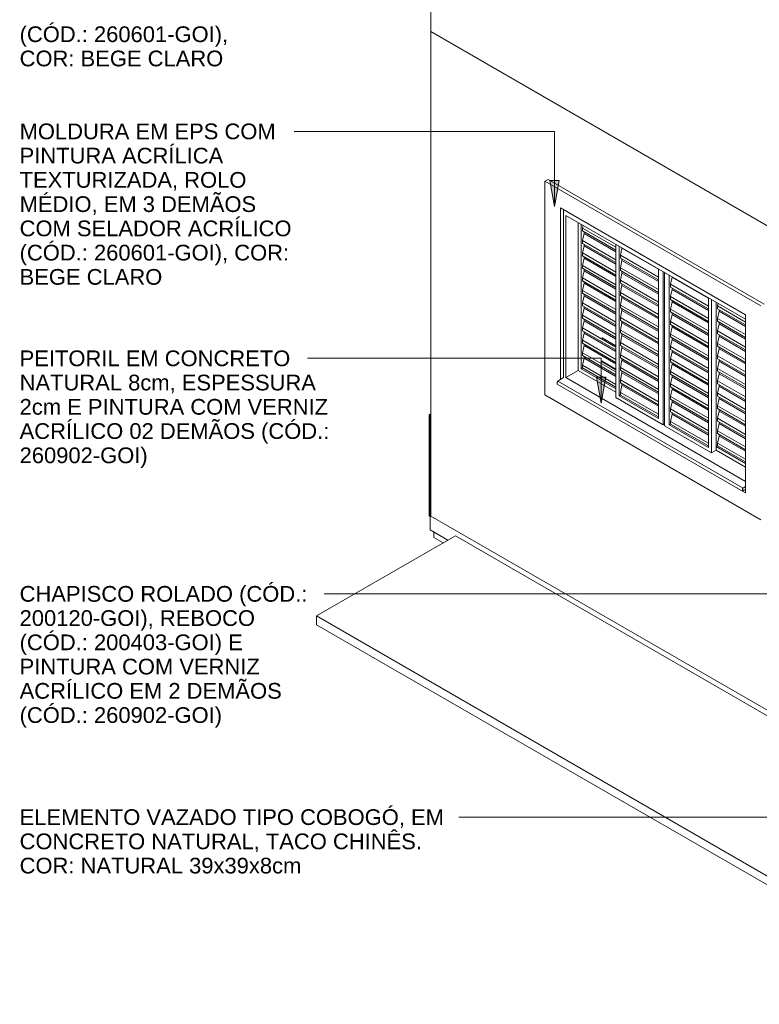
# Model space of a CAD drawing. Header units: metres. Extents: x -15.1 to 0.1, y 4 to 14.1.
# Tile 1 of 67: x -15.1 to -11.7, y 4.9 to 9.5. Entities that reach past the tile are written whole.
import ezdxf

# ---------------------------------------------------------------- set-up
doc = ezdxf.new("R2010")
doc.units = ezdxf.units.M
for name, color, linetype, lineweight in [('A-FLOR', 7, 'Continuous', 5), ('A-GLAZ', 7, 'Continuous', 5), ('A-WALL', 7, 'Continuous', 5), ('G-ANNO-TEXT', 7, 'Continuous', 9), ('I-WALL', 7, 'Continuous', 5), ('Q-CASE', 7, 'Continuous', 5)]:
    doc.layers.add(name, color=color, linetype=linetype, lineweight=lineweight)
doc.styles.add('Arial', font='arial.ttf', dxfattribs={"height": 0.072})

# ---------------------------------------------------------------- blocks, each defined once
blk = doc.blocks.new('JANELA DE CORRE_304-ISO_010')
at = {"layer": 'A-GLAZ'}
for p, q in [((-12.6441, 8.5849), (-12.6441, 7.8153)), ((-12.6335, 7.8154), (-12.6335, 8.5584)), ((-12.6335, 8.5584), (-11.8097, 8.0828)), ((-12.5769, 8.5257), (-12.5769, 7.848)), ((-12.5628, 7.8562), (-12.5628, 8.5175)), ((-12.5564, 8.5009), (-12.5539, 8.5124)), ((-12.5564, 8.4877), (-12.5564, 8.5009)), ((-12.4037, 8.4127), (-12.5564, 8.5009)), ((-12.4037, 8.3996), (-12.5564, 8.4877)), ((-12.5493, 8.4764), (-12.5493, 8.4837)), ((-12.5564, 8.4438), (-12.5493, 8.4764)), ((-12.5564, 8.4306), (-12.5564, 8.4438)), ((-12.4037, 8.3556), (-12.5564, 8.4438)), ((-12.4037, 8.3923), (-12.5493, 8.4764)), ((-12.4037, 8.3424), (-12.5564, 8.4306)), ((-12.5564, 8.3866), (-12.5493, 8.4193)), ((-12.5493, 8.4193), (-12.5493, 8.4265)), ((-12.4037, 8.3352), (-12.5493, 8.4193)), ((-12.4037, 8.4257), (-12.4037, 7.7235)), ((-12.3895, 7.7317), (-12.3895, 8.4175)), ((-12.3832, 8.3764), (-12.3761, 8.4091)), ((-12.3761, 8.4091), (-12.3761, 8.4098)), ((-12.2092, 8.3127), (-12.3761, 8.4091)), ((-12.5564, 8.3734), (-12.5564, 8.3866)), ((-12.4037, 8.2984), (-12.5564, 8.3866)), ((-12.4037, 8.2852), (-12.5564, 8.3734)), ((-12.5564, 8.3295), (-12.5493, 8.3621)), ((-12.5493, 8.3621), (-12.5493, 8.3693)), ((-12.4037, 8.278), (-12.5493, 8.3621)), ((-12.3832, 8.3632), (-12.3832, 8.3764)), ((-12.2092, 8.276), (-12.3832, 8.3764)), ((-12.2092, 8.2628), (-12.3832, 8.3632)), ((-12.3832, 8.3192), (-12.3761, 8.3519)), ((-12.3761, 8.3519), (-12.3761, 8.3591)), ((-12.2092, 8.2556), (-12.3761, 8.3519)), ((-12.5564, 8.3163), (-12.5564, 8.3295)), ((-12.4037, 8.2413), (-12.5564, 8.3295)), ((-12.4037, 8.2281), (-12.5564, 8.3163)), ((-12.5564, 8.2723), (-12.5493, 8.305)), ((-12.5493, 8.305), (-12.5493, 8.3122)), ((-12.4037, 8.2209), (-12.5493, 8.305)), ((-12.3832, 8.3061), (-12.3832, 8.3192)), ((-12.2092, 8.2188), (-12.3832, 8.3192)), ((-12.2092, 8.2056), (-12.3832, 8.3061)), ((-12.2092, 8.3134), (-12.2092, 7.6276)), ((-12.5564, 8.2591), (-12.5564, 8.2723)), ((-12.4037, 8.1841), (-12.5564, 8.2723)), ((-12.4037, 8.1709), (-12.5564, 8.2591)), ((-12.3832, 8.2621), (-12.3761, 8.2948)), ((-12.3832, 8.2489), (-12.3832, 8.2621)), ((-12.2092, 8.1617), (-12.3832, 8.2621)), ((-12.3761, 8.2948), (-12.3761, 8.302)), ((-12.2092, 8.1984), (-12.3761, 8.2948)), ((-12.188, 7.599), (-12.188, 8.3012)), ((-12.1809, 8.2971), (-12.1809, 7.5949)), ((-12.1597, 7.599), (-12.1597, 8.2848)), ((-12.1534, 8.2437), (-12.1463, 8.2764)), ((-12.1463, 8.2764), (-12.1463, 8.2771)), ((-11.9794, 8.18), (-12.1463, 8.2764)), ((-12.5564, 8.2151), (-12.5493, 8.2478)), ((-12.5564, 8.202), (-12.5564, 8.2151)), ((-12.4037, 8.127), (-12.5564, 8.2151)), ((-12.5493, 8.2478), (-12.5493, 8.255)), ((-12.4037, 8.1637), (-12.5493, 8.2478)), ((-12.2092, 8.1485), (-12.3832, 8.2489)), ((-12.3832, 8.2049), (-12.3761, 8.2376)), ((-12.3761, 8.2376), (-12.3761, 8.2448)), ((-12.2092, 8.1413), (-12.3761, 8.2376)), ((-12.1534, 8.2305), (-12.1534, 8.2437)), ((-11.9794, 8.1433), (-12.1534, 8.2437)), ((-11.9794, 8.1301), (-12.1534, 8.2305)), ((-12.1534, 8.1866), (-12.1463, 8.2192)), ((-12.1463, 8.2192), (-12.1463, 8.2265)), ((-11.9794, 8.1229), (-12.1463, 8.2192)), ((-12.4037, 8.1138), (-12.5564, 8.202)), ((-12.5564, 8.158), (-12.5493, 8.1906)), ((-12.5493, 8.1906), (-12.5493, 8.1979)), ((-12.4037, 8.1065), (-12.5493, 8.1906)), ((-12.3832, 8.1918), (-12.3832, 8.2049)), ((-12.2092, 8.1045), (-12.3832, 8.2049)), ((-12.2092, 8.0913), (-12.3832, 8.1918)), ((-12.3832, 8.1478), (-12.3761, 8.1804)), ((-12.3761, 8.1804), (-12.3761, 8.1877)), ((-12.2092, 8.0841), (-12.3761, 8.1804)), ((-12.1534, 8.1734), (-12.1534, 8.1866)), ((-11.9794, 8.0861), (-12.1534, 8.1866)), ((-11.9794, 8.073), (-12.1534, 8.1734)), ((-12.1463, 8.1621), (-12.1463, 8.1693)), ((-11.9794, 8.1807), (-11.9794, 7.4949)), ((-11.9653, 7.4704), (-11.9653, 8.1726)), ((-12.5564, 8.1448), (-12.5564, 8.158)), ((-12.4037, 8.0698), (-12.5564, 8.158)), ((-12.4037, 8.0566), (-12.5564, 8.1448)), ((-12.5564, 8.1008), (-12.5493, 8.1335)), ((-12.5493, 8.1335), (-12.5493, 8.1407)), ((-12.4037, 8.0494), (-12.5493, 8.1335)), ((-12.3832, 8.1346), (-12.3832, 8.1478)), ((-12.2092, 8.0474), (-12.3832, 8.1478)), ((-12.2092, 8.0342), (-12.3832, 8.1346)), ((-12.3832, 8.0906), (-12.3761, 8.1233)), ((-12.3761, 8.1233), (-12.3761, 8.1305)), ((-12.2092, 8.0269), (-12.3761, 8.1233)), ((-12.1534, 8.1294), (-12.1463, 8.1621)), ((-12.1534, 8.1162), (-12.1534, 8.1294)), ((-11.9794, 8.029), (-12.1534, 8.1294)), ((-11.9794, 8.0657), (-12.1463, 8.1621)), ((-11.9441, 8.1603), (-11.9441, 7.4826)), ((-11.9441, 7.499), (-11.9441, 8.1603)), ((-11.9377, 8.1437), (-11.9352, 8.1552)), ((-11.9377, 8.1305), (-11.9377, 8.1437)), ((-11.8097, 8.0698), (-11.9377, 8.1437)), ((-11.8097, 8.0566), (-11.9377, 8.1305)), ((-11.9306, 8.1192), (-11.9306, 8.1264)), ((-12.5564, 8.0877), (-12.5564, 8.1008)), ((-12.4037, 8.0127), (-12.5564, 8.1008)), ((-12.4037, 7.9995), (-12.5564, 8.0877)), ((-12.5493, 8.0763), (-12.5493, 8.0836)), ((-12.3832, 8.0774), (-12.3832, 8.0906)), ((-12.2092, 7.9902), (-12.3832, 8.0906)), ((-12.2092, 7.977), (-12.3832, 8.0774)), ((-11.9794, 8.0158), (-12.1534, 8.1162)), ((-12.1534, 8.0723), (-12.1463, 8.1049)), ((-12.1463, 8.1049), (-12.1463, 8.1122)), ((-11.9794, 8.0086), (-12.1463, 8.1049)), ((-11.9377, 8.0865), (-11.9306, 8.1192)), ((-11.9377, 8.0734), (-11.9377, 8.0865)), ((-11.8097, 8.0127), (-11.9377, 8.0865)), ((-11.8097, 8.0494), (-11.9306, 8.1192)), ((-12.5564, 8.0437), (-12.5493, 8.0763)), ((-12.5564, 8.0305), (-12.5564, 8.0437)), ((-12.4037, 7.9555), (-12.5564, 8.0437)), ((-12.4037, 7.9922), (-12.5493, 8.0763)), ((-12.3832, 8.0335), (-12.3761, 8.0661)), ((-12.3832, 8.0203), (-12.3832, 8.0335)), ((-12.2092, 7.933), (-12.3832, 8.0335)), ((-12.3761, 8.0661), (-12.3761, 8.0734)), ((-12.2092, 7.9698), (-12.3761, 8.0661)), ((-12.1534, 8.0591), (-12.1534, 8.0723)), ((-11.9794, 7.9718), (-12.1534, 8.0723)), ((-11.9794, 7.9586), (-12.1534, 8.0591)), ((-12.1534, 8.0151), (-12.1463, 8.0478)), ((-12.1463, 8.0478), (-12.1463, 8.055)), ((-11.9794, 7.9514), (-12.1463, 8.0478)), ((-11.8097, 7.9995), (-11.9377, 8.0734)), ((-11.9377, 8.0294), (-11.9306, 8.0621)), ((-11.9306, 8.0621), (-11.9306, 8.0693)), ((-11.8097, 7.9922), (-11.9306, 8.0621)), ((-12.4037, 7.9423), (-12.5564, 8.0305)), ((-12.5564, 7.9865), (-12.5493, 8.0192)), ((-12.5493, 8.0192), (-12.5493, 8.0264)), ((-12.4037, 7.9351), (-12.5493, 8.0192)), ((-12.4673, 7.9982), (-12.4667, 7.9986)), ((-12.4673, 7.9958), (-12.4673, 7.9982)), ((-12.4673, 7.9982), (-12.4037, 7.9615)), ((-12.2092, 7.9199), (-12.3832, 8.0203)), ((-12.3832, 7.9763), (-12.3761, 8.009)), ((-12.3761, 8.009), (-12.3761, 8.0162)), ((-12.2092, 7.9126), (-12.3761, 8.009)), ((-12.1534, 8.0019), (-12.1534, 8.0151)), ((-11.9794, 7.9147), (-12.1534, 8.0151)), ((-11.9794, 7.9015), (-12.1534, 8.0019)), ((-12.1534, 7.9579), (-12.1463, 7.9906)), ((-12.1463, 7.9906), (-12.1463, 7.9978)), ((-11.9794, 7.8943), (-12.1463, 7.9906)), ((-11.9377, 8.0162), (-11.9377, 8.0294)), ((-11.8097, 7.9555), (-11.9377, 8.0294)), ((-11.8097, 7.9423), (-11.9377, 8.0162)), ((-11.9377, 7.9722), (-11.9306, 8.0049)), ((-11.9306, 8.0049), (-11.9306, 8.0121)), ((-11.8097, 7.9351), (-11.9306, 8.0049)), ((-12.5564, 7.9733), (-12.5564, 7.9865)), ((-12.4037, 7.8983), (-12.5564, 7.9865)), ((-12.4037, 7.8852), (-12.5564, 7.9733)), ((-12.5564, 7.9294), (-12.5493, 7.962)), ((-12.5493, 7.962), (-12.5493, 7.9693)), ((-12.4037, 7.8779), (-12.5493, 7.962)), ((-12.3832, 7.9631), (-12.3832, 7.9763)), ((-12.2092, 7.8759), (-12.3832, 7.9763)), ((-12.2092, 7.8627), (-12.3832, 7.9631)), ((-12.3832, 7.9192), (-12.3761, 7.9518)), ((-12.3761, 7.9518), (-12.3761, 7.9591)), ((-12.2092, 7.8555), (-12.3761, 7.9518)), ((-12.1534, 7.9448), (-12.1534, 7.9579)), ((-11.9794, 7.8575), (-12.1534, 7.9579)), ((-11.9794, 7.8443), (-12.1534, 7.9448)), ((-11.9377, 7.9591), (-11.9377, 7.9722)), ((-11.8097, 7.8983), (-11.9377, 7.9722)), ((-11.8097, 7.8852), (-11.9377, 7.9591)), ((-11.9377, 7.9151), (-11.9306, 7.9477)), ((-11.9306, 7.9477), (-11.9306, 7.955)), ((-11.8097, 7.8779), (-11.9306, 7.9477)), ((-12.5564, 7.9162), (-12.5564, 7.9294)), ((-12.4037, 7.8412), (-12.5564, 7.9294)), ((-12.4037, 7.828), (-12.5564, 7.9162)), ((-12.5564, 7.8722), (-12.5493, 7.9049)), ((-12.5493, 7.9049), (-12.5493, 7.9121)), ((-12.4037, 7.8208), (-12.5493, 7.9049)), ((-12.3832, 7.906), (-12.3832, 7.9192)), ((-12.2092, 7.8187), (-12.3832, 7.9192)), ((-12.2092, 7.8056), (-12.3832, 7.906)), ((-12.3761, 7.8947), (-12.3761, 7.9019)), ((-12.1534, 7.9008), (-12.1463, 7.9335)), ((-12.1534, 7.8876), (-12.1534, 7.9008)), ((-11.9794, 7.8004), (-12.1534, 7.9008)), ((-12.1463, 7.9335), (-12.1463, 7.9407)), ((-11.9794, 7.8371), (-12.1463, 7.9335)), ((-11.9377, 7.9019), (-11.9377, 7.9151)), ((-11.8097, 7.8412), (-11.9377, 7.9151)), ((-11.8097, 7.828), (-11.9377, 7.9019)), ((-11.9306, 7.8906), (-11.9306, 7.8978)), ((-12.5628, 7.8562), (-12.5564, 7.8599)), ((-12.4037, 7.7643), (-12.5628, 7.8562)), ((-12.5564, 7.8599), (-12.5564, 7.8722)), ((-12.4037, 7.784), (-12.5564, 7.8722)), ((-12.4037, 7.7717), (-12.5564, 7.8599)), ((-12.4673, 7.8905), (-12.4651, 7.8917)), ((-12.4673, 7.888), (-12.4673, 7.8905)), ((-12.4673, 7.8905), (-12.4037, 7.8537)), ((-12.4037, 7.8513), (-12.4673, 7.888)), ((-12.3832, 7.862), (-12.3761, 7.8947)), ((-12.3832, 7.8488), (-12.3832, 7.862)), ((-12.2092, 7.7616), (-12.3832, 7.862)), ((-12.2092, 7.7983), (-12.3761, 7.8947)), ((-11.9794, 7.7872), (-12.1534, 7.8876)), ((-12.1534, 7.8436), (-12.1463, 7.8763)), ((-12.1463, 7.8763), (-12.1463, 7.8835)), ((-11.9794, 7.78), (-12.1463, 7.8763)), ((-11.9377, 7.8579), (-11.9306, 7.8906)), ((-11.9377, 7.8447), (-11.9377, 7.8579)), ((-11.8097, 7.784), (-11.9377, 7.8579)), ((-11.8097, 7.8208), (-11.9306, 7.8906)), ((-12.6335, 7.8154), (-12.5769, 7.848)), ((-11.8097, 7.3397), (-12.6335, 7.8154)), ((-12.5769, 7.848), (-12.4037, 7.748)), ((-12.2092, 7.7484), (-12.3832, 7.8488)), ((-12.3832, 7.8049), (-12.3761, 7.8375)), ((-12.3761, 7.8375), (-12.3761, 7.8447)), ((-12.2092, 7.7412), (-12.3761, 7.8375)), ((-12.1534, 7.8305), (-12.1534, 7.8436)), ((-11.9794, 7.7432), (-12.1534, 7.8436)), ((-11.9794, 7.73), (-12.1534, 7.8305)), ((-12.1534, 7.7865), (-12.1463, 7.8191)), ((-12.1463, 7.8191), (-12.1463, 7.8264)), ((-11.9794, 7.7228), (-12.1463, 7.8191)), ((-11.8097, 7.7709), (-11.9377, 7.8447)), ((-11.9377, 7.8008), (-11.9306, 7.8334)), ((-11.9306, 7.8334), (-11.9306, 7.8407)), ((-11.8097, 7.7636), (-11.9306, 7.8334)), ((-12.3832, 7.7917), (-12.3832, 7.8049)), ((-12.2092, 7.7044), (-12.3832, 7.8049)), ((-12.2092, 7.6912), (-12.3832, 7.7917)), ((-12.3832, 7.7477), (-12.3761, 7.7804)), ((-12.3761, 7.7804), (-12.3761, 7.7876)), ((-12.2092, 7.684), (-12.3761, 7.7804)), ((-12.1534, 7.7733), (-12.1534, 7.7865)), ((-11.9794, 7.6861), (-12.1534, 7.7865)), ((-11.9794, 7.6729), (-12.1534, 7.7733)), ((-12.1534, 7.7293), (-12.1463, 7.762)), ((-12.1463, 7.762), (-12.1463, 7.7692)), ((-11.9794, 7.6656), (-12.1463, 7.762)), ((-11.9377, 7.7876), (-11.9377, 7.8008)), ((-11.8097, 7.7269), (-11.9377, 7.8008)), ((-11.8097, 7.7137), (-11.9377, 7.7876)), ((-11.9377, 7.7436), (-11.9306, 7.7763)), ((-11.9306, 7.7763), (-11.9306, 7.7835)), ((-11.8097, 7.7065), (-11.9306, 7.7763)), ((-12.4037, 7.7235), (-12.188, 7.599)), ((-12.3832, 7.7353), (-12.3895, 7.7317)), ((-12.2092, 7.6276), (-12.3895, 7.7317)), ((-12.3832, 7.7353), (-12.3832, 7.7477)), ((-12.2092, 7.6473), (-12.3832, 7.7477)), ((-12.2092, 7.6349), (-12.3832, 7.7353)), ((-12.1534, 7.7161), (-12.1534, 7.7293)), ((-11.9794, 7.6289), (-12.1534, 7.7293)), ((-11.9794, 7.6157), (-12.1534, 7.7161)), ((-11.9377, 7.7304), (-11.9377, 7.7436)), ((-11.8097, 7.6697), (-11.9377, 7.7436)), ((-11.8097, 7.6565), (-11.9377, 7.7304)), ((-11.9377, 7.6865), (-11.9306, 7.7191)), ((-11.9306, 7.7191), (-11.9306, 7.7264)), ((-11.8097, 7.6493), (-11.9306, 7.7191)), ((-12.1534, 7.6722), (-12.1463, 7.7048)), ((-12.1534, 7.659), (-12.1534, 7.6722)), ((-11.9794, 7.5717), (-12.1534, 7.6722)), ((-12.1463, 7.7048), (-12.1463, 7.7121)), ((-11.9794, 7.6085), (-12.1463, 7.7048)), ((-11.9377, 7.6733), (-11.9377, 7.6865)), ((-11.8097, 7.6126), (-11.9377, 7.6865)), ((-11.8097, 7.5994), (-11.9377, 7.6733)), ((-11.9794, 7.5586), (-12.1534, 7.659)), ((-12.1534, 7.615), (-12.1463, 7.6477)), ((-12.1463, 7.6477), (-12.1463, 7.6549)), ((-11.9794, 7.5513), (-12.1463, 7.6477)), ((-11.9377, 7.6293), (-11.9306, 7.662)), ((-11.9377, 7.6161), (-11.9377, 7.6293)), ((-11.8097, 7.5554), (-11.9377, 7.6293)), ((-11.9306, 7.662), (-11.9306, 7.6692)), ((-11.8097, 7.5922), (-11.9306, 7.662)), ((-12.1809, 7.6031), (-12.188, 7.599)), ((-12.1809, 7.5949), (-11.9653, 7.4704)), ((-12.1597, 7.599), (-12.1534, 7.6027)), ((-11.9794, 7.4949), (-12.1597, 7.599)), ((-12.1534, 7.6027), (-12.1534, 7.615)), ((-11.9794, 7.5146), (-12.1534, 7.615)), ((-11.9794, 7.5022), (-12.1534, 7.6027)), ((-11.8097, 7.5422), (-11.9377, 7.6161)), ((-11.9377, 7.5722), (-11.9306, 7.6048)), ((-11.9306, 7.6048), (-11.9306, 7.612)), ((-11.8097, 7.535), (-11.9306, 7.6048)), ((-11.9377, 7.559), (-11.9377, 7.5722)), ((-11.8097, 7.4983), (-11.9377, 7.5722)), ((-11.8097, 7.4851), (-11.9377, 7.559)), ((-11.9377, 7.515), (-11.9306, 7.5477)), ((-11.9306, 7.5477), (-11.9306, 7.5549)), ((-11.8097, 7.4778), (-11.9306, 7.5477)), ((-11.9441, 7.499), (-11.9377, 7.5026)), ((-11.8097, 7.4214), (-11.9441, 7.499)), ((-11.9377, 7.5026), (-11.9377, 7.515)), ((-11.8097, 7.4411), (-11.9377, 7.515)), ((-11.8097, 7.4287), (-11.9377, 7.5026)), ((-11.9653, 7.4704), (-11.9441, 7.4826)), ((-11.9441, 7.4826), (-11.8097, 7.4051))]:
    blk.add_line(p, q, dxfattribs=at)
blk = doc.blocks.new('Componentes de gabinete 1 - Componentes de gabinete 1-2086930-ISO_01')
at = {"layer": 'Q-CASE'}
for p, q in [((-12.6693, 7.7992), (-12.6441, 7.8153)), ((-12.6724, 7.7847), (-12.6724, 7.7934)), ((-12.6724, 7.7847), (-11.8239, 7.2948)), ((-12.6693, 7.7992), (-11.8207, 7.3093)), ((-11.8097, 7.3163), (-11.8207, 7.3093)), ((-11.8239, 7.3035), (-11.8239, 7.2948)), ((-11.8239, 7.2948), (-11.8182, 7.2981)), ((-11.8154, 7.2997), (-11.8168, 7.3006)), ((-11.8154, 7.2997), (-11.8097, 7.303))]:
    blk.add_line(p, q, dxfattribs=at)
for points in [[(-12.6724, 7.7934, 0), (-12.6723, 7.7944, 0), (-12.672, 7.7955, 0), (-12.6715, 7.7966, 0), (-12.6708, 7.7976, 0), (-12.6701, 7.7985, 0), (-12.6693, 7.7992, 0)], [(-11.8207, 7.3093, 0), (-11.8216, 7.3086, 0), (-11.8223, 7.3077, 0), (-11.823, 7.3067, 0), (-11.8234, 7.3056, 0), (-11.8237, 7.3045, 0), (-11.8239, 7.3035, 0)], [(-11.8182, 7.2981, 0), (-11.8181, 7.2986, 0), (-11.818, 7.299, 0), (-11.8178, 7.2995, 0), (-11.8175, 7.2999, 0), (-11.8171, 7.3003, 0), (-11.8168, 7.3006, 0), (-11.8164, 7.3007, 0), (-11.8161, 7.3007, 0), (-11.8158, 7.3007, 0), (-11.8156, 7.3004, 0), (-11.8154, 7.3001, 0), (-11.8154, 7.2997, 0)]]:
    blk.add_polyline3d(points, dxfattribs=at)
blk = doc.blocks.new('Paredes 1 - Paredes 1-2288142-ISO_01')
at = {"layer": 'A-WALL'}
for p, q in [((-12.7148, 8.7237), (-12.7289, 8.7155)), ((-11.739, 8.144), (-12.7289, 8.7155)), ((-12.7289, 8.7155), (-12.7289, 7.7357)), ((-12.7148, 8.7237), (-11.7249, 8.1522)), ((-12.6582, 7.8062), (-12.6582, 8.5931)), ((-12.6582, 8.5931), (-11.8097, 8.1032)), ((-12.6441, 8.5849), (-12.6441, 7.8153)), ((-11.8097, 8.1032), (-11.8097, 7.2867)), ((-12.7289, 7.7357), (-11.739, 7.1642)), ((-11.8097, 7.2867), (-11.8239, 7.2948))]:
    blk.add_line(p, q, dxfattribs=at)

msp = doc.modelspace()

# ---------------------------------------------------------------- hatches: boundary and pattern name
at = {"layer": 'G-ANNO-TEXT'}
for points in [[(-12.685, 8.5994), (-12.6638, 8.7194), (-12.7062, 8.7194)], [(-12.4718, 7.6979), (-12.4507, 7.8179), (-12.493, 7.8179)]]:
    msp.add_hatch(color=256, dxfattribs=at).paths.add_polyline_path(points)

# ---------------------------------------------------------------- linework, layer by layer
at = {"layer": 'A-FLOR'}
for p, q in [((-13.1391, 7.0907), (-13.7755, 6.7233)), ((-13.2381, 7.107), (-13.2381, 7.0825)), ((-10.4803, 5.5557), (-13.1391, 7.0907)), ((-13.1956, 7.0581), (-13.2381, 7.0825)), ((-13.7755, 6.7233), (-11.1167, 5.1882)), ((-13.7755, 6.6825), (-13.7755, 6.7233)), ((-10.7632, 4.9433), (-13.7755, 6.6825))]:
    msp.add_line(p, q, dxfattribs=at)
at = {"layer": 'G-ANNO-TEXT'}
for p, q in [((-13.7831, 8.9438), (-13.8781, 8.9438)), ((-12.685, 8.9438), (-13.7831, 8.9438)), ((-12.685, 8.5994), (-12.685, 8.9438)), ((-12.6638, 8.7194), (-12.7062, 8.7194)), ((-12.7062, 8.7194), (-12.685, 8.5994)), ((-12.685, 8.5994), (-12.6638, 8.7194)), ((-13.6301, 7.9038), (-13.8172, 7.9038)), ((-12.4718, 7.9038), (-13.6301, 7.9038)), ((-12.4718, 7.6979), (-12.4718, 7.9038)), ((-12.4507, 7.8179), (-12.493, 7.8179)), ((-12.493, 7.8179), (-12.4718, 7.6979)), ((-12.4718, 7.6979), (-12.4507, 7.8179)), ((-13.717, 6.8244), (-13.7405, 6.8244)), ((-10.5085, 6.8244), (-13.717, 6.8244)), ((-13.0422, 5.8012), (-13.124, 5.8012)), ((-10.9101, 5.8012), (-13.0422, 5.8012))]:
    msp.add_line(p, q, dxfattribs=at)
at = {"layer": 'I-WALL'}
for p, q in [((-13.2522, 7.1805), (-13.2522, 10.6711)), ((-13.2522, 9.4014), (-10.4804, 7.8011)), ((-12.6441, 7.8153), (-12.6441, 8.5849)), ((-13.2593, 7.6459), (-13.2522, 7.65)), ((-13.2593, 7.1805), (-13.2593, 7.6459)), ((-13.2593, 7.6459), (-13.2557, 7.6439)), ((-13.2522, 7.6459), (-13.2557, 7.6439)), ((-13.2557, 7.6439), (-13.2557, 7.1172)), ((-13.2557, 7.1785), (-13.2593, 7.1805)), ((-13.2557, 7.1785), (-13.2522, 7.1805)), ((-10.4768, 5.5782), (-13.2522, 7.1805)), ((-13.2557, 7.1172), (-13.1744, 7.0703))]:
    msp.add_line(p, q, dxfattribs=at)

# ---------------------------------------------------------------- block references
at = {"layer": 'A-GLAZ'}
msp.add_blockref('JANELA DE CORRE_304-ISO_010', (0, 0), dxfattribs=at)
at = {"layer": 'A-WALL'}
msp.add_blockref('Paredes 1 - Paredes 1-2288142-ISO_01', (0, 0), dxfattribs=at)
at = {"layer": 'Q-CASE'}
msp.add_blockref('Componentes de gabinete 1 - Componentes de gabinete 1-2086930-ISO_01', (0, 0), dxfattribs=at)

# ---------------------------------------------------------------- texts
at = {"layer": 'G-ANNO-TEXT', "char_height": 0.072, "attachment_point": 1, "style": 'Arial'}
for s, insert, width in [('(CÓD.: 260601-GOI), ', (-15.1367, 9.4251), 1.160843), ('COR: BEGE CLARO', (-15.1367, 9.314), 1.109536), ('MOLDURA EM EPS COM ', (-15.1367, 8.9798), 1.427004), ('PINTURA ACRÍLICA ', (-15.1367, 8.8687), 1.131983), ('TEXTURIZADA, ROLO ', (-15.1367, 8.7575), 1.266666), ('MÉDIO, EM 3 DEMÃOS ', (-15.1367, 8.6464), 1.314768), ('COM SELADOR ACRÍLICO ', (-15.1367, 8.5353), 1.507173), ('(CÓD.: 260601-GOI), COR: ', (-15.1367, 8.4242), 1.491139), ('BEGE CLARO', (-15.1367, 8.313), 0.77924), ('PEITORIL EM CONCRETO ', (-15.1367, 7.9398), 1.500759), ('NATURAL 8cm, ESPESSURA ', (-15.1367, 7.8287), 1.651476), ('2cm E PINTURA COM VERNIZ ', (-15.1367, 7.7175), 1.705991), ('ACRÍLICO 02 DEMÃOS (CÓD.: ', (-15.1367, 7.6064), 1.709198), ('260902-GOI)', (-15.1367, 7.4953), 0.695865), ('CHAPISCO ROLADO (CÓD.: ', (-15.1367, 6.8604), 1.593755), ('200120-GOI), REBOCO ', (-15.1367, 6.7493), 1.311561), ('(CÓD.: 200403-GOI) E ', (-15.1367, 6.6382), 1.241012), ('PINTURA COM VERNIZ ', (-15.1367, 6.527), 1.334008), ('ACRÍLICO EM 2 DEMÃOS ', (-15.1367, 6.4159), 1.452658), ('(CÓD.: 260902-GOI)', (-15.1367, 6.3048), 1.096709), ('ELEMENTO VAZADO TIPO COBOGÓ, EM ', (-15.1367, 5.8372), 2.340927), ('CONCRETO NATURAL, TACO CHINÊS. ', (-15.1367, 5.7261), 2.222278), ('COR: NATURAL 39x39x8cm', (-15.1367, 5.615), 1.52962)]:
    msp.add_mtext(s, dxfattribs=dict(at, insert=insert, width=width))

doc.saveas('drawing.dxf')
